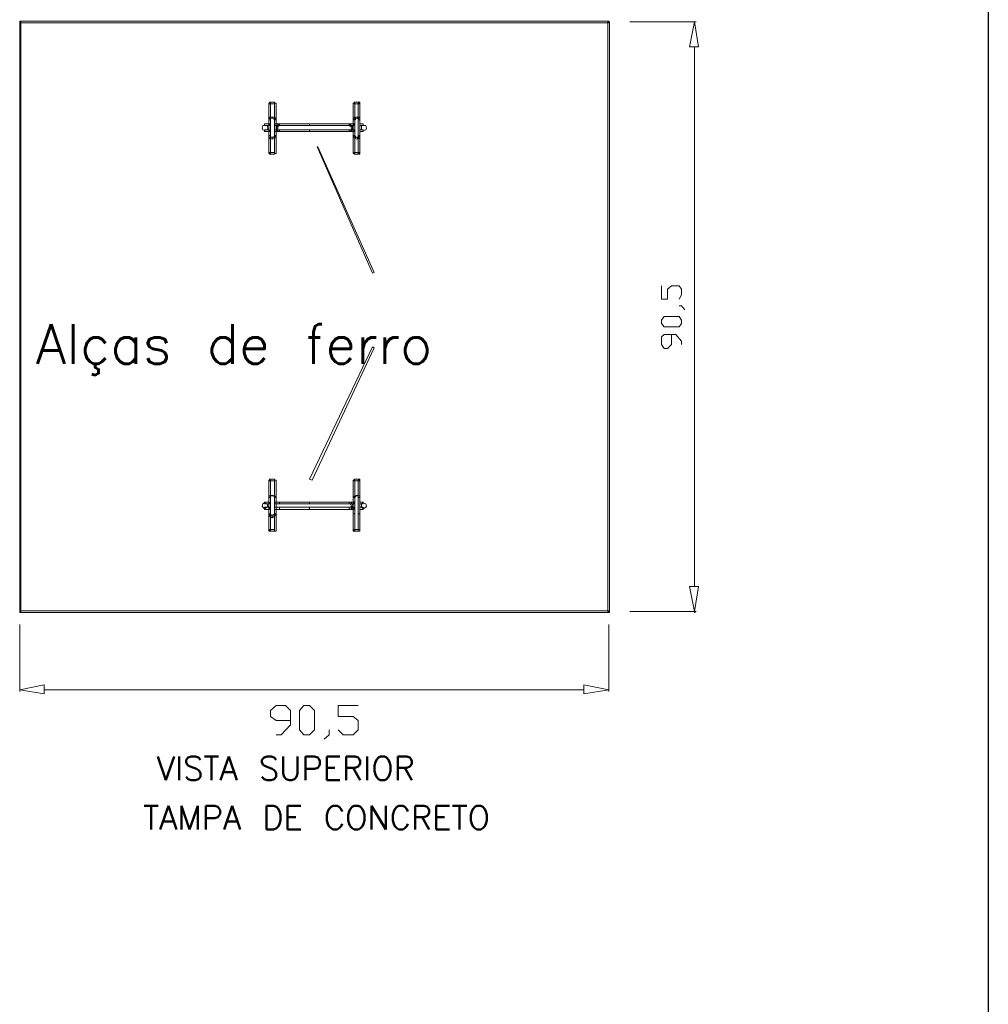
# Model space of a CAD drawing. Header units: metres. Extents: x -81 to 1042, y -541 to 334.
# Tile 119 of 130: x 929.99 to 932.88, y 238.88 to 241.82. Entities that reach past the tile are written whole.
import ezdxf

# ---------------------------------------------------------------- set-up
doc = ezdxf.new("R2010")
doc.units = ezdxf.units.M
doc.layers.add('LAYER 1', color=7, linetype='Continuous', lineweight=20)
doc.layers.add('P-CONTORNO', color=4, linetype='Continuous', lineweight=30)
doc.styles.add('txt', font='txt.shx')

msp = doc.modelspace()

# ---------------------------------------------------------------- hatches: boundary and pattern name
at = {"layer": 'LAYER 1', "linetype": 'Continuous'}
for points in [[(931.7463, 241.8106), (931.7483, 241.8106), (931.7483, 241.8106), (931.7483, 241.8136), (931.7463, 241.8136), (931.7463, 241.8136), (931.7463, 241.8106), (931.7463, 241.8106)], [(931.7463, 240.0506), (931.7483, 240.0506), (931.7483, 240.0506), (931.7483, 240.0536), (931.7483, 240.0536), (931.7463, 240.0536), (931.7463, 240.0536), (931.7463, 240.0506), (931.7463, 240.0506)], [(931.7463, 240.0506), (931.7483, 240.0506), (931.7483, 240.0506), (931.7483, 240.0536), (931.7483, 240.0536), (931.7463, 240.0536), (931.7463, 240.0536), (931.7463, 240.0506), (931.7463, 240.0506)], [(932.0013, 240.0506), (932.0033, 240.0506), (932.0033, 240.0506), (932.0033, 240.0536), (932.0033, 240.0536), (932.0013, 240.0536), (932.0013, 240.0536), (932.0013, 240.0506), (932.0013, 240.0506)]]:
    msp.add_hatch(color=7, dxfattribs=at).paths.add_polyline_path(points)

# ---------------------------------------------------------------- linework, layer by layer
at = {"layer": 'LAYER 1', "color": 7}
for p, q in [((931.7463, 241.8156), (929.9883, 241.8156)), ((929.9883, 241.8156), (929.9883, 241.8106)), ((929.9913, 241.8136), (929.9883, 241.8136)), ((929.9883, 241.8136), (929.9883, 240.0536)), ((929.9913, 240.0536), (929.9913, 241.8136)), ((931.7483, 241.8136), (931.7433, 241.8136)), ((931.7433, 241.8136), (931.7433, 240.0536)), ((931.7463, 241.8106), (931.7463, 241.8156)), ((931.7483, 240.0536), (931.7483, 241.8136)), ((931.8083, 241.8136), (932.0063, 241.8136)), ((932.0013, 241.8136), (931.9863, 241.7386)), ((932.0133, 241.7386), (932.0013, 241.8136)), ((929.9883, 241.8106), (931.7463, 241.8106)), ((931.9863, 241.7386), (932.0133, 241.7386)), ((932.0013, 241.7386), (932.0013, 240.1286)), ((930.7363, 241.5706), (930.7313, 241.5706)), ((930.7313, 241.5706), (930.7313, 241.5206)), ((930.7483, 241.5736), (930.7333, 241.5736)), ((930.7333, 241.5736), (930.7333, 241.5686)), ((930.7333, 241.5686), (930.7483, 241.5686)), ((930.7363, 241.5206), (930.7363, 241.5706)), ((930.7483, 241.5686), (930.7483, 241.5736)), ((930.7533, 241.5706), (930.7483, 241.5706)), ((930.7483, 241.5706), (930.7483, 241.5206)), ((930.7533, 241.5206), (930.7533, 241.5706)), ((930.9883, 241.5706), (930.9833, 241.5706)), ((930.9833, 241.5706), (930.9833, 241.5206)), ((931.0033, 241.5736), (930.9863, 241.5736)), ((930.9863, 241.5736), (930.9863, 241.5686)), ((930.9863, 241.5686), (931.0033, 241.5686)), ((930.9883, 241.5206), (930.9883, 241.5706)), ((931.0033, 241.5706), (930.9983, 241.5706)), ((930.9983, 241.5706), (930.9983, 241.5206)), ((931.0033, 241.5686), (931.0033, 241.5736)), ((931.0033, 241.5206), (931.0033, 241.5706)), ((930.7313, 241.5206), (930.7333, 241.5286)), ((930.7363, 241.5206), (930.7313, 241.5206)), ((930.7363, 241.5206), (930.7313, 241.5206)), ((930.7313, 241.5206), (930.7313, 241.4736)), ((930.7313, 241.5206), (930.7363, 241.5206)), ((930.7333, 241.5286), (930.7363, 241.5236)), ((930.7363, 241.5236), (930.7333, 241.5286)), ((930.7333, 241.5286), (930.7413, 241.5286)), ((930.7413, 241.5256), (930.7363, 241.5236)), ((930.7363, 241.5236), (930.7363, 241.5206)), ((930.7363, 241.4736), (930.7363, 241.5206)), ((930.7413, 241.5286), (930.7413, 241.5256)), ((930.7413, 241.5256), (930.7413, 241.5286)), ((930.7413, 241.5286), (930.7483, 241.5286)), ((930.7463, 241.5236), (930.7413, 241.5256)), ((930.7483, 241.5286), (930.7463, 241.5236)), ((930.7463, 241.5236), (930.7483, 241.5286)), ((930.7483, 241.5206), (930.7463, 241.5236)), ((930.7483, 241.5286), (930.7533, 241.5206)), ((930.7533, 241.5206), (930.7483, 241.5206)), ((930.7533, 241.5206), (930.7483, 241.5206)), ((930.7483, 241.5206), (930.7483, 241.4736)), ((930.7483, 241.5206), (930.7533, 241.5206)), ((930.7533, 241.4736), (930.7533, 241.5206)), ((930.9833, 241.5206), (930.9883, 241.5286)), ((930.9883, 241.5206), (930.9833, 241.5206)), ((930.9833, 241.5206), (930.9883, 241.5206)), ((930.9883, 241.5206), (930.9833, 241.5206)), ((930.9833, 241.5206), (930.9833, 241.4736)), ((930.9883, 241.5286), (930.9913, 241.5236)), ((930.9913, 241.5236), (930.9883, 241.5286)), ((930.9883, 241.5286), (930.9963, 241.5286)), ((930.9913, 241.5236), (930.9883, 241.5206)), ((930.9883, 241.4736), (930.9883, 241.5206)), ((930.9963, 241.5256), (930.9913, 241.5236)), ((930.9963, 241.5286), (930.9963, 241.5256)), ((930.9963, 241.5256), (930.9963, 241.5286)), ((930.9963, 241.5286), (931.0033, 241.5286)), ((930.9983, 241.5236), (930.9963, 241.5256)), ((931.0033, 241.5286), (930.9983, 241.5236)), ((930.9983, 241.5236), (931.0033, 241.5286)), ((930.9983, 241.5206), (930.9983, 241.5236)), ((931.0033, 241.5206), (930.9983, 241.5206)), ((930.9983, 241.5206), (931.0033, 241.5206)), ((931.0033, 241.5206), (930.9983, 241.5206)), ((930.9983, 241.5206), (930.9983, 241.4736)), ((931.0033, 241.5286), (931.0033, 241.5206)), ((931.0033, 241.4736), (931.0033, 241.5206)), ((930.7133, 241.5036), (930.7113, 241.4956)), ((930.7113, 241.4956), (930.7133, 241.4906)), ((930.7263, 241.5036), (930.7133, 241.5036)), ((930.7133, 241.4906), (930.7183, 241.4886)), ((930.7333, 241.5086), (930.7183, 241.5086)), ((930.7183, 241.5086), (930.7183, 241.5036)), ((930.7183, 241.5036), (930.7333, 241.5036)), ((930.7333, 241.4906), (930.7183, 241.4906)), ((930.7183, 241.4906), (930.7183, 241.4856)), ((930.7183, 241.4886), (930.7263, 241.4906)), ((930.7283, 241.4956), (930.7263, 241.5036)), ((930.7263, 241.4906), (930.7283, 241.4956)), ((930.7333, 241.5036), (930.7333, 241.5086)), ((930.7333, 241.4856), (930.7333, 241.4906)), ((930.7633, 241.5086), (930.7483, 241.5086)), ((930.7483, 241.5086), (930.7483, 241.5036)), ((930.7483, 241.5036), (930.7633, 241.5036)), ((930.7633, 241.4906), (930.7483, 241.4906)), ((930.7483, 241.4906), (930.7483, 241.4856)), ((930.7533, 241.4956), (930.7563, 241.5036)), ((930.7533, 241.4956), (930.7583, 241.4956)), ((930.7563, 241.4886), (930.7533, 241.4956)), ((930.7583, 241.4956), (930.7533, 241.4956)), ((930.7563, 241.5036), (930.7633, 241.5086)), ((930.7563, 241.5036), (930.7583, 241.5006)), ((930.7583, 241.5006), (930.7563, 241.5036)), ((930.7563, 241.4886), (930.7583, 241.4906)), ((930.7583, 241.4906), (930.7563, 241.4886)), ((930.7633, 241.4856), (930.7563, 241.4886)), ((930.7633, 241.5036), (930.7583, 241.5006)), ((930.7583, 241.5006), (930.7583, 241.4956)), ((930.7583, 241.4956), (930.7583, 241.4906)), ((930.7583, 241.4906), (930.7633, 241.4906)), ((930.7633, 241.5086), (930.7633, 241.5036)), ((930.8533, 241.5086), (930.7633, 241.5086)), ((930.7633, 241.5086), (930.7633, 241.5036)), ((930.7633, 241.5036), (930.7633, 241.5086)), ((930.7633, 241.5036), (930.8533, 241.5036)), ((930.7633, 241.4906), (930.7633, 241.4856)), ((930.8533, 241.4906), (930.7633, 241.4906)), ((930.7633, 241.4906), (930.7633, 241.4856)), ((930.7633, 241.4856), (930.7633, 241.4906)), ((930.9713, 241.5086), (930.8533, 241.5086)), ((930.8533, 241.5086), (930.8533, 241.5036)), ((930.8533, 241.5036), (930.8533, 241.5086)), ((930.8533, 241.5036), (930.9713, 241.5036)), ((930.9713, 241.4906), (930.8533, 241.4906)), ((930.8533, 241.4906), (930.8533, 241.4856)), ((930.8533, 241.4856), (930.8533, 241.4906)), ((930.9713, 241.5036), (930.9713, 241.5086)), ((930.9713, 241.5086), (930.9783, 241.5036)), ((930.9713, 241.5036), (930.9713, 241.5086)), ((930.9863, 241.5086), (930.9713, 241.5086)), ((930.9713, 241.5086), (930.9713, 241.5036)), ((930.9763, 241.5006), (930.9713, 241.5036)), ((930.9713, 241.5036), (930.9863, 241.5036)), ((930.9713, 241.4856), (930.9713, 241.4906)), ((930.9713, 241.4906), (930.9763, 241.4906)), ((930.9713, 241.4856), (930.9713, 241.4906)), ((930.9863, 241.4906), (930.9713, 241.4906)), ((930.9713, 241.4906), (930.9713, 241.4856)), ((930.9783, 241.4886), (930.9713, 241.4856)), ((930.9783, 241.5036), (930.9763, 241.5006)), ((930.9763, 241.5006), (930.9783, 241.5036)), ((930.9783, 241.4956), (930.9763, 241.5006)), ((930.9763, 241.4906), (930.9783, 241.4956)), ((930.9783, 241.4886), (930.9763, 241.4906)), ((930.9763, 241.4906), (930.9783, 241.4886)), ((930.9783, 241.5036), (930.9833, 241.4956)), ((930.9833, 241.4956), (930.9783, 241.4956)), ((930.9783, 241.4956), (930.9833, 241.4956)), ((930.9833, 241.4956), (930.9783, 241.4886)), ((930.9863, 241.5036), (930.9863, 241.5086)), ((930.9863, 241.4856), (930.9863, 241.4906)), ((931.0133, 241.5086), (931.0033, 241.5086)), ((931.0033, 241.5086), (931.0033, 241.5036)), ((931.0033, 241.5036), (931.0133, 241.5036)), ((931.0133, 241.4906), (931.0033, 241.4906)), ((931.0033, 241.4906), (931.0033, 241.4856)), ((931.0213, 241.5036), (931.0083, 241.5036)), ((931.0083, 241.5036), (931.0083, 241.4956)), ((931.0083, 241.4956), (931.0083, 241.4906)), ((931.0083, 241.4906), (931.0133, 241.4886)), ((931.0133, 241.5036), (931.0133, 241.5086)), ((931.0133, 241.4856), (931.0133, 241.4906)), ((931.0133, 241.4886), (931.0213, 241.4906)), ((931.0233, 241.4956), (931.0213, 241.5036)), ((931.0213, 241.4906), (931.0233, 241.4956)), ((930.7183, 241.4856), (930.7333, 241.4856)), ((930.7313, 241.4736), (930.7363, 241.4736)), ((930.7333, 241.4656), (930.7313, 241.4736)), ((930.7363, 241.4736), (930.7313, 241.4736)), ((930.7313, 241.4736), (930.7313, 241.4206)), ((930.7313, 241.4736), (930.7363, 241.4736)), ((930.7333, 241.4656), (930.7363, 241.4686)), ((930.7363, 241.4686), (930.7333, 241.4656)), ((930.7413, 241.4636), (930.7333, 241.4656)), ((930.7363, 241.4736), (930.7363, 241.4686)), ((930.7363, 241.4206), (930.7363, 241.4736)), ((930.7363, 241.4686), (930.7413, 241.4686)), ((930.7413, 241.4636), (930.7413, 241.4686)), ((930.7413, 241.4686), (930.7463, 241.4686)), ((930.7413, 241.4686), (930.7413, 241.4636)), ((930.7483, 241.4656), (930.7413, 241.4636)), ((930.7463, 241.4686), (930.7483, 241.4736)), ((930.7483, 241.4656), (930.7463, 241.4686)), ((930.7463, 241.4686), (930.7483, 241.4656)), ((930.7483, 241.4856), (930.7633, 241.4856)), ((930.7483, 241.4736), (930.7533, 241.4736)), ((930.7533, 241.4736), (930.7483, 241.4656)), ((930.7533, 241.4736), (930.7483, 241.4736)), ((930.7483, 241.4736), (930.7483, 241.4206)), ((930.7483, 241.4736), (930.7533, 241.4736)), ((930.7533, 241.4206), (930.7533, 241.4736)), ((930.7633, 241.4856), (930.8533, 241.4856)), ((930.8533, 241.4856), (930.9713, 241.4856)), ((930.9713, 241.4856), (930.9863, 241.4856)), ((930.9833, 241.4736), (930.9883, 241.4736)), ((930.9883, 241.4656), (930.9833, 241.4736)), ((930.9883, 241.4736), (930.9833, 241.4736)), ((930.9833, 241.4736), (930.9833, 241.4206)), ((930.9833, 241.4736), (930.9883, 241.4736)), ((930.9883, 241.4736), (930.9913, 241.4686)), ((930.9883, 241.4206), (930.9883, 241.4736)), ((930.9883, 241.4656), (930.9913, 241.4686)), ((930.9913, 241.4686), (930.9883, 241.4656)), ((930.9963, 241.4636), (930.9883, 241.4656)), ((930.9913, 241.4686), (930.9963, 241.4686)), ((930.9963, 241.4636), (930.9963, 241.4686)), ((930.9963, 241.4686), (930.9983, 241.4686)), ((930.9963, 241.4686), (930.9963, 241.4636)), ((931.0033, 241.4656), (930.9963, 241.4636)), ((930.9983, 241.4686), (930.9983, 241.4736)), ((930.9983, 241.4736), (931.0033, 241.4736)), ((931.0033, 241.4736), (930.9983, 241.4736)), ((930.9983, 241.4736), (930.9983, 241.4206)), ((930.9983, 241.4736), (931.0033, 241.4736)), ((931.0033, 241.4656), (930.9983, 241.4686)), ((930.9983, 241.4686), (931.0033, 241.4656)), ((931.0033, 241.4856), (931.0133, 241.4856)), ((931.0033, 241.4736), (931.0033, 241.4656)), ((931.0033, 241.4206), (931.0033, 241.4736)), ((930.8783, 241.4406), (930.8763, 241.4406)), ((930.8763, 241.4406), (931.0413, 241.0636)), ((931.0463, 241.0656), (930.8783, 241.4406)), ((930.7313, 241.4206), (930.7363, 241.4206)), ((930.7483, 241.4236), (930.7333, 241.4236)), ((930.7333, 241.4236), (930.7333, 241.4186)), ((930.7333, 241.4186), (930.7483, 241.4186)), ((930.7483, 241.4186), (930.7483, 241.4236)), ((930.7483, 241.4206), (930.7533, 241.4206)), ((930.9833, 241.4206), (930.9883, 241.4206)), ((931.0033, 241.4236), (930.9863, 241.4236)), ((930.9863, 241.4236), (930.9863, 241.4186)), ((930.9863, 241.4186), (931.0033, 241.4186)), ((930.9983, 241.4206), (931.0033, 241.4206)), ((931.0033, 241.4186), (931.0033, 241.4236)), ((931.0413, 241.0636), (931.0463, 241.0656)), ((931.9033, 240.9856), (931.9033, 241.0256)), ((931.9333, 241.0256), (931.9213, 241.0156)), ((931.9563, 241.0256), (931.9333, 241.0256)), ((931.9633, 241.0156), (931.9563, 241.0256)), ((931.9213, 241.0156), (931.9213, 240.9856)), ((931.9563, 240.9856), (931.9633, 240.9986)), ((931.9633, 240.9986), (931.9633, 241.0156)), ((931.9213, 240.9856), (931.9033, 240.9856)), ((931.9563, 240.9656), (931.9633, 240.9656)), ((931.9633, 240.9656), (931.9733, 240.9536)), ((931.9033, 240.9236), (931.9113, 240.9336)), ((931.9113, 240.9336), (931.9563, 240.9336)), ((931.9563, 240.9336), (931.9633, 240.9236)), ((931.9033, 240.9136), (931.9033, 240.9236)), ((931.9113, 240.9036), (931.9033, 240.9136)), ((931.9563, 240.9036), (931.9113, 240.9036)), ((931.9633, 240.9136), (931.9563, 240.9036)), ((931.9633, 240.9236), (931.9633, 240.9136)), ((931.9113, 240.8806), (931.9033, 240.8736)), ((931.9033, 240.8736), (931.9033, 240.8506)), ((931.9463, 240.8806), (931.9113, 240.8806)), ((931.9333, 240.8506), (931.9333, 240.8806)), ((931.9633, 240.8606), (931.9463, 240.8806)), ((931.0413, 240.8436), (930.8533, 240.4486)), ((931.0463, 240.8406), (931.0413, 240.8436)), ((931.9033, 240.8506), (931.9113, 240.8386)), ((931.9213, 240.8386), (931.9333, 240.8506)), ((931.9633, 240.8506), (931.9633, 240.8606)), ((930.8613, 240.4456), (931.0463, 240.8406)), ((931.9113, 240.8386), (931.9213, 240.8386)), ((930.7363, 240.4456), (930.7313, 240.4456)), ((930.7313, 240.4456), (930.7313, 240.3936)), ((930.7483, 240.4486), (930.7333, 240.4486)), ((930.7333, 240.4486), (930.7333, 240.4436)), ((930.7333, 240.4436), (930.7483, 240.4436)), ((930.7363, 240.3936), (930.7363, 240.4456)), ((930.7483, 240.4436), (930.7483, 240.4486)), ((930.7533, 240.4456), (930.7483, 240.4456)), ((930.7483, 240.4456), (930.7483, 240.3936)), ((930.7533, 240.3936), (930.7533, 240.4456)), ((930.8533, 240.4486), (930.8613, 240.4456)), ((930.9883, 240.4456), (930.9833, 240.4456)), ((930.9833, 240.4456), (930.9833, 240.3936)), ((931.0033, 240.4486), (930.9863, 240.4486)), ((930.9863, 240.4486), (930.9863, 240.4436)), ((930.9863, 240.4436), (931.0033, 240.4436)), ((930.9883, 240.3936), (930.9883, 240.4456)), ((931.0033, 240.4456), (930.9983, 240.4456)), ((930.9983, 240.4456), (930.9983, 240.3936)), ((931.0033, 240.4436), (931.0033, 240.4486)), ((931.0033, 240.3936), (931.0033, 240.4456)), ((930.7133, 240.3756), (930.7113, 240.3686)), ((930.7183, 240.3786), (930.7133, 240.3756)), ((930.7333, 240.3806), (930.7183, 240.3806)), ((930.7183, 240.3806), (930.7183, 240.3756)), ((930.7263, 240.3756), (930.7183, 240.3786)), ((930.7183, 240.3756), (930.7333, 240.3756)), ((930.7283, 240.3686), (930.7263, 240.3756)), ((930.7313, 240.3936), (930.7333, 240.3986)), ((930.7363, 240.3936), (930.7313, 240.3936)), ((930.7313, 240.3936), (930.7363, 240.3936)), ((930.7363, 240.3936), (930.7313, 240.3936)), ((930.7313, 240.3936), (930.7313, 240.3456)), ((930.7333, 240.3986), (930.7413, 240.4006)), ((930.7333, 240.3986), (930.7363, 240.3986)), ((930.7363, 240.3986), (930.7333, 240.3986)), ((930.7333, 240.3756), (930.7333, 240.3806)), ((930.7363, 240.3986), (930.7363, 240.3936)), ((930.7413, 240.3986), (930.7363, 240.3986)), ((930.7363, 240.3456), (930.7363, 240.3936)), ((930.7413, 240.4006), (930.7413, 240.3986)), ((930.7413, 240.3986), (930.7413, 240.4006)), ((930.7413, 240.4006), (930.7483, 240.3986)), ((930.7463, 240.3986), (930.7413, 240.3986)), ((930.7483, 240.3986), (930.7463, 240.3986)), ((930.7483, 240.3936), (930.7463, 240.3986)), ((930.7463, 240.3986), (930.7483, 240.3986)), ((930.7483, 240.3986), (930.7533, 240.3936)), ((930.7533, 240.3936), (930.7483, 240.3936)), ((930.7483, 240.3936), (930.7533, 240.3936)), ((930.7533, 240.3936), (930.7483, 240.3936)), ((930.7483, 240.3936), (930.7483, 240.3456)), ((930.7633, 240.3806), (930.7483, 240.3806)), ((930.7483, 240.3806), (930.7483, 240.3756)), ((930.7483, 240.3756), (930.7633, 240.3756)), ((930.7533, 240.3456), (930.7533, 240.3936)), ((930.8533, 240.3806), (930.7633, 240.3806)), ((930.7633, 240.3806), (930.7633, 240.3756)), ((930.7633, 240.3756), (930.7633, 240.3806)), ((930.7633, 240.3756), (930.8533, 240.3756)), ((930.9713, 240.3806), (930.8533, 240.3806)), ((930.8533, 240.3806), (930.8533, 240.3756)), ((930.8533, 240.3756), (930.8533, 240.3806)), ((930.8533, 240.3756), (930.9713, 240.3756)), ((930.9713, 240.3756), (930.9713, 240.3806)), ((930.9713, 240.3806), (930.9783, 240.3786)), ((930.9713, 240.3756), (930.9713, 240.3806)), ((930.9863, 240.3806), (930.9713, 240.3806)), ((930.9713, 240.3806), (930.9713, 240.3756)), ((930.9763, 240.3736), (930.9713, 240.3756)), ((930.9713, 240.3756), (930.9863, 240.3756)), ((930.9783, 240.3786), (930.9763, 240.3736)), ((930.9763, 240.3736), (930.9783, 240.3786)), ((930.9783, 240.3686), (930.9763, 240.3736)), ((930.9783, 240.3786), (930.9833, 240.3686)), ((930.9833, 240.3936), (930.9883, 240.3986)), ((930.9883, 240.3936), (930.9833, 240.3936)), ((930.9833, 240.3936), (930.9883, 240.3936)), ((930.9883, 240.3936), (930.9833, 240.3936)), ((930.9833, 240.3936), (930.9833, 240.3456)), ((930.9863, 240.3756), (930.9863, 240.3806)), ((930.9883, 240.3986), (930.9963, 240.4006)), ((930.9883, 240.3986), (930.9913, 240.3986)), ((930.9913, 240.3986), (930.9883, 240.3936)), ((930.9913, 240.3986), (930.9883, 240.3986)), ((930.9883, 240.3456), (930.9883, 240.3936)), ((930.9963, 240.3986), (930.9913, 240.3986)), ((930.9963, 240.4006), (930.9963, 240.3986)), ((930.9963, 240.3986), (930.9963, 240.4006)), ((930.9963, 240.4006), (931.0033, 240.3986)), ((930.9983, 240.3986), (930.9963, 240.3986)), ((931.0033, 240.3986), (930.9983, 240.3986)), ((930.9983, 240.3936), (930.9983, 240.3986)), ((930.9983, 240.3986), (931.0033, 240.3986)), ((931.0033, 240.3936), (930.9983, 240.3936)), ((930.9983, 240.3936), (931.0033, 240.3936)), ((931.0033, 240.3936), (930.9983, 240.3936)), ((930.9983, 240.3936), (930.9983, 240.3456)), ((931.0033, 240.3986), (931.0033, 240.3936)), ((931.0033, 240.3456), (931.0033, 240.3936)), ((931.0133, 240.3806), (931.0033, 240.3806)), ((931.0033, 240.3806), (931.0033, 240.3756)), ((931.0033, 240.3756), (931.0133, 240.3756)), ((931.0133, 240.3786), (931.0083, 240.3756)), ((931.0083, 240.3756), (931.0083, 240.3686)), ((931.0133, 240.3756), (931.0133, 240.3806)), ((931.0213, 240.3756), (931.0133, 240.3786)), ((931.0233, 240.3686), (931.0213, 240.3756)), ((930.7113, 240.3686), (930.7133, 240.3656)), ((930.7133, 240.3656), (930.7183, 240.3606)), ((930.7333, 240.3656), (930.7183, 240.3656)), ((930.7183, 240.3656), (930.7183, 240.3586)), ((930.7183, 240.3606), (930.7263, 240.3656)), ((930.7183, 240.3586), (930.7333, 240.3586)), ((930.7263, 240.3656), (930.7283, 240.3686)), ((930.7313, 240.3456), (930.7363, 240.3456)), ((930.7333, 240.3386), (930.7313, 240.3456)), ((930.7313, 240.3456), (930.7363, 240.3456)), ((930.7363, 240.3456), (930.7313, 240.3456)), ((930.7313, 240.3456), (930.7313, 240.2936)), ((930.7333, 240.3586), (930.7333, 240.3656)), ((930.7333, 240.3386), (930.7363, 240.3436)), ((930.7363, 240.3436), (930.7333, 240.3386)), ((930.7363, 240.3456), (930.7363, 240.3436)), ((930.7363, 240.2936), (930.7363, 240.3456)), ((930.7363, 240.3436), (930.7413, 240.3406)), ((930.7413, 240.3406), (930.7463, 240.3436)), ((930.7463, 240.3436), (930.7483, 240.3456)), ((930.7483, 240.3386), (930.7463, 240.3436)), ((930.7463, 240.3436), (930.7483, 240.3386)), ((930.7633, 240.3656), (930.7483, 240.3656)), ((930.7483, 240.3656), (930.7483, 240.3586)), ((930.7483, 240.3586), (930.7633, 240.3586)), ((930.7483, 240.3456), (930.7533, 240.3456)), ((930.7533, 240.3456), (930.7483, 240.3386)), ((930.7483, 240.3456), (930.7533, 240.3456)), ((930.7533, 240.3456), (930.7483, 240.3456)), ((930.7483, 240.3456), (930.7483, 240.2936)), ((930.7533, 240.2936), (930.7533, 240.3456)), ((930.8533, 240.3656), (930.7633, 240.3656)), ((930.7633, 240.3656), (930.7633, 240.3586)), ((930.7633, 240.3586), (930.7633, 240.3656)), ((930.7633, 240.3586), (930.8533, 240.3586)), ((930.9713, 240.3656), (930.8533, 240.3656)), ((930.8533, 240.3656), (930.8533, 240.3586)), ((930.8533, 240.3586), (930.8533, 240.3656)), ((930.8533, 240.3586), (930.9713, 240.3586)), ((930.9713, 240.3586), (930.9713, 240.3656)), ((930.9713, 240.3656), (930.9763, 240.3656)), ((930.9713, 240.3586), (930.9713, 240.3656)), ((930.9863, 240.3656), (930.9713, 240.3656)), ((930.9713, 240.3656), (930.9713, 240.3586)), ((930.9783, 240.3606), (930.9713, 240.3586)), ((930.9713, 240.3586), (930.9863, 240.3586)), ((930.9763, 240.3656), (930.9783, 240.3686)), ((930.9783, 240.3606), (930.9763, 240.3656)), ((930.9763, 240.3656), (930.9783, 240.3606)), ((930.9833, 240.3686), (930.9783, 240.3686)), ((930.9783, 240.3686), (930.9833, 240.3686)), ((930.9833, 240.3686), (930.9783, 240.3606)), ((930.9883, 240.3456), (930.9833, 240.3456)), ((930.9833, 240.3456), (930.9833, 240.2936)), ((930.9833, 240.3456), (930.9883, 240.3456)), ((930.9863, 240.3586), (930.9863, 240.3656)), ((930.9883, 240.2936), (930.9883, 240.3456)), ((931.0033, 240.3456), (930.9983, 240.3456)), ((930.9983, 240.3456), (930.9983, 240.2936)), ((930.9983, 240.3456), (931.0033, 240.3456)), ((931.0133, 240.3656), (931.0033, 240.3656)), ((931.0033, 240.3656), (931.0033, 240.3586)), ((931.0033, 240.3586), (931.0133, 240.3586)), ((931.0033, 240.2936), (931.0033, 240.3456)), ((931.0083, 240.3686), (931.0083, 240.3656)), ((931.0083, 240.3656), (931.0133, 240.3606)), ((931.0133, 240.3586), (931.0133, 240.3656)), ((931.0133, 240.3606), (931.0213, 240.3656)), ((931.0213, 240.3656), (931.0233, 240.3686)), ((930.7413, 240.3336), (930.7333, 240.3386)), ((930.7413, 240.3336), (930.7413, 240.3406)), ((930.7413, 240.3406), (930.7413, 240.3336)), ((930.7483, 240.3386), (930.7413, 240.3336)), ((930.7313, 240.2936), (930.7363, 240.2936)), ((930.7483, 240.2986), (930.7333, 240.2986)), ((930.7333, 240.2986), (930.7333, 240.2936)), ((930.7333, 240.2936), (930.7483, 240.2936)), ((930.7483, 240.2936), (930.7483, 240.2986)), ((930.7483, 240.2936), (930.7533, 240.2936)), ((930.9833, 240.2936), (930.9883, 240.2936)), ((931.0033, 240.2986), (930.9863, 240.2986)), ((930.9863, 240.2986), (930.9863, 240.2936)), ((930.9863, 240.2936), (931.0033, 240.2936)), ((930.9983, 240.2936), (931.0033, 240.2936)), ((931.0033, 240.2936), (931.0033, 240.2986)), ((931.9863, 240.1286), (932.0133, 240.1286)), ((932.0013, 240.0536), (931.9863, 240.1286)), ((932.0133, 240.1286), (932.0013, 240.0536)), ((931.7463, 240.0556), (929.9883, 240.0556)), ((929.9883, 240.0556), (929.9883, 240.0506)), ((929.9883, 240.0536), (929.9913, 240.0536)), ((929.9883, 240.0506), (931.7463, 240.0506)), ((931.7433, 240.0536), (931.7483, 240.0536)), ((931.7463, 240.0506), (931.7463, 240.0556)), ((931.8083, 240.0536), (932.0063, 240.0536)), ((929.9883, 240.0156), (929.9883, 239.8156)), ((931.7463, 240.0156), (931.7463, 239.8156)), ((929.9883, 239.8206), (930.0613, 239.8356)), ((930.0613, 239.8086), (929.9883, 239.8206)), ((930.0613, 239.8356), (930.0613, 239.8086)), ((930.0613, 239.8206), (931.6713, 239.8206)), ((931.6713, 239.8356), (931.6713, 239.8086)), ((931.7463, 239.8206), (931.6713, 239.8356)), ((931.6713, 239.8086), (931.7463, 239.8206)), ((930.7533, 239.7736), (930.7363, 239.7586)), ((930.7363, 239.7586), (930.7363, 239.7406)), ((930.7813, 239.7736), (930.7533, 239.7736)), ((930.7963, 239.7586), (930.7813, 239.7736)), ((930.7963, 239.7156), (930.7963, 239.7586)), ((930.8233, 239.7586), (930.8363, 239.7736)), ((930.8233, 239.7006), (930.8233, 239.7586)), ((930.8363, 239.7736), (930.8533, 239.7736)), ((930.8533, 239.7736), (930.8683, 239.7586)), ((930.8683, 239.7586), (930.8683, 239.7006)), ((930.9383, 239.7406), (930.9383, 239.7736)), ((930.9383, 239.7736), (930.9983, 239.7736)), ((930.7363, 239.7406), (930.7533, 239.7286)), ((930.7533, 239.7286), (930.7963, 239.7286)), ((930.9833, 239.7406), (930.9383, 239.7406)), ((930.9983, 239.7286), (930.9833, 239.7406)), ((930.9983, 239.7006), (930.9983, 239.7286)), ((930.7683, 239.6856), (930.7963, 239.7156)), ((930.8363, 239.6856), (930.8233, 239.7006)), ((930.8683, 239.7006), (930.8533, 239.6856)), ((930.9113, 239.7006), (930.9113, 239.6856)), ((930.9383, 239.7006), (930.9533, 239.6856)), ((930.9833, 239.6856), (930.9983, 239.7006)), ((930.7533, 239.6856), (930.7683, 239.6856)), ((930.8533, 239.6856), (930.8363, 239.6856)), ((930.9113, 239.6856), (930.8963, 239.6736)), ((930.9533, 239.6856), (930.9833, 239.6856))]:
    msp.add_line(p, q, dxfattribs=at)
at = {"layer": 'LAYER 1'}
for p, q in [((931.7483, 241.8136), (931.7463, 241.8136)), ((931.7463, 241.8136), (931.7463, 241.8106)), ((931.7483, 241.8106), (931.7483, 241.8136)), ((932.0133, 241.7386), (932.0013, 241.8136)), ((931.7463, 241.8106), (931.7483, 241.8106)), ((931.9863, 241.7386), (932.0133, 241.7386)), ((930.7483, 241.5286), (930.7463, 241.5236)), ((930.7483, 241.5206), (930.7483, 241.5286)), ((930.7483, 241.5206), (930.7483, 241.5286)), ((930.7533, 241.5206), (930.7483, 241.5206)), ((930.7633, 241.5036), (930.7563, 241.5036)), ((930.7563, 241.5036), (930.7583, 241.5006)), ((930.7633, 241.5036), (930.7563, 241.5036)), ((930.7633, 241.5086), (930.7633, 241.5036)), ((930.9833, 241.4736), (930.9883, 241.4736)), ((930.9883, 241.4736), (930.9883, 241.4656)), ((930.9883, 241.4736), (930.9883, 241.4656)), ((930.9883, 241.4656), (930.9913, 241.4686)), ((930.9983, 241.4686), (931.0033, 241.4736)), ((931.0033, 241.4736), (930.9983, 241.4736)), ((930.9983, 241.4686), (931.0033, 241.4736)), ((931.0033, 241.4656), (930.9983, 241.4686)), ((930.7483, 240.3986), (930.7463, 240.3986)), ((930.7483, 240.3936), (930.7483, 240.3986)), ((930.7483, 240.3936), (930.7483, 240.3986)), ((930.7533, 240.3936), (930.7483, 240.3936)), ((930.9833, 240.3456), (930.9883, 240.3456)), ((930.9883, 240.3456), (930.9883, 240.3386)), ((931.9863, 240.1286), (932.0133, 240.1286)), ((932.0133, 240.1286), (932.0013, 240.0536)), ((931.7483, 240.0536), (931.7463, 240.0536)), ((931.7463, 240.0536), (931.7463, 240.0506)), ((931.7483, 240.0536), (931.7463, 240.0536)), ((931.7463, 240.0536), (931.7463, 240.0506)), ((931.7463, 240.0506), (931.7483, 240.0506)), ((931.7463, 240.0506), (931.7483, 240.0506)), ((931.7483, 240.0506), (931.7483, 240.0536)), ((931.7483, 240.0506), (931.7483, 240.0536)), ((932.0033, 240.0536), (932.0013, 240.0536)), ((932.0013, 240.0536), (932.0013, 240.0506)), ((932.0013, 240.0506), (932.0033, 240.0506)), ((932.0033, 240.0506), (932.0033, 240.0536)), ((930.0613, 239.8086), (929.9883, 239.8206)), ((930.0613, 239.8356), (930.0613, 239.8086)), ((931.6713, 239.8356), (931.6713, 239.8086)), ((931.6713, 239.8086), (931.7463, 239.8206))]:
    msp.add_line(p, q, dxfattribs=at)
at = {"layer": 'P-CONTORNO'}
msp.add_line((932.8783, 249.4436), (932.8783, 236.7606), dxfattribs=at)

# ---------------------------------------------------------------- texts
at = {"layer": 'LAYER 1', "color": 7, "attachment_point": 7, "line_spacing_factor": 0.798, "style": 'txt'}
for s, insert, char_height, width in [('Alças de ferro', (930.0363, 240.7592), 0.118173, 1.985306), ('     VISTA SUPERIOR', (930.0833, 239.5508), 0.070507, 1.607566), ('TAMPA DE CONCRETO', (930.3563, 239.4038), 0.070507, 1.438349)]:
    msp.add_mtext(s, dxfattribs=dict(at, insert=insert, char_height=char_height, width=width))

doc.saveas('drawing.dxf')
